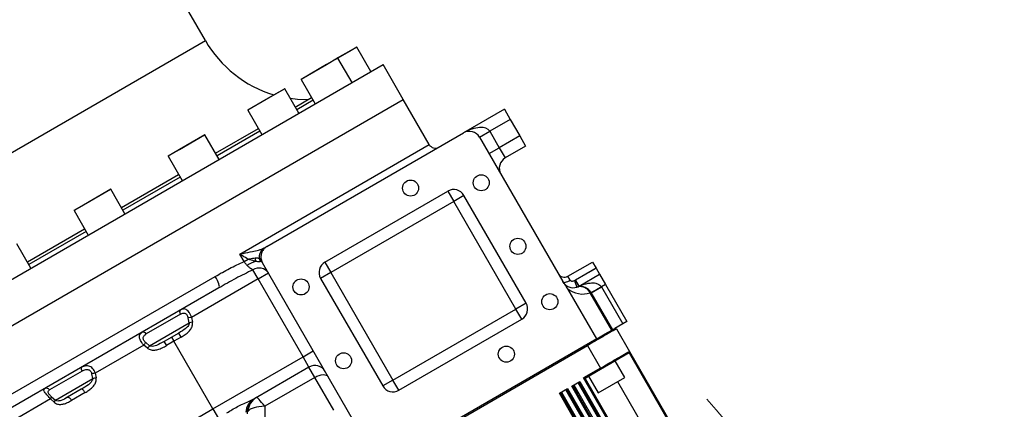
# Model space of a CAD drawing. Header units: millimetres. Extents: x -7 to 844, y 0 to 594.
# Tile 36 of 137: x 355 to 387, y 273 to 285. Entities that reach past the tile are written whole.
import ezdxf

# ---------------------------------------------------------------- set-up
doc = ezdxf.new("R2010")
doc.units = ezdxf.units.MM
doc.styles.add('SLDTEXTSTYLE2', font='HYSWLONGFANGSONG.TTF', dxfattribs={"bigfont": 'bigfont'})
doc.styles.add('SLDTEXTSTYLE3', font='HYSWLONGFANGSONG.TTF')
doc.dimstyles.new('SLDDIMSTYLE1', dxfattribs={"dimtxt": 9.875366, "dimasz": 4.884615, "dimexe": 0, "dimexo": 0.0625, "dimgap": 2.468842, "dimtad": 2, "dimlfac": 13, "dimrnd": 1e-09, "dimzin": 12, "dimdsep": 46, "dimtxsty": 'SLDTEXTSTYLE3', "dimsah": 1, "dimcen": 0.09, "dimadec": 0, "dimazin": 3, "dimtfac": 1, "dimtdec": 3, "dimtofl": 0, "dimtmove": 0, "dimatfit": 3, "dimfxl": 1, "dimfrac": 2, "dimtolj": 1, "dimtzin": 12, "dimarcsym": 0})
doc.dimstyles.new('SLDDIMSTYLE13', dxfattribs={"dimtxt": 9.875366, "dimasz": 4.884615, "dimexe": 0, "dimexo": 0.0625, "dimgap": 2.468842, "dimtad": 0, "dimtih": 1, "dimtoh": 1, "dimlfac": 5, "dimrnd": 1e-09, "dimzin": 12, "dimdsep": 46, "dimtxsty": 'SLDTEXTSTYLE3', "dimblk1": 'NONE', "dimblk2": 'NONE', "dimsah": 1, "dimcen": 0, "dimadec": 0, "dimazin": 3, "dimtfac": 1, "dimtdec": 3, "dimtofl": 0, "dimtmove": 0, "dimatfit": 3, "dimldrblk": 'NONE', "dimfxl": 1, "dimfrac": 2, "dimtolj": 1, "dimtzin": 12, "dimarcsym": 0})
doc.dimstyles.new('SLDDIMSTYLE14', dxfattribs={"dimtxt": 9.875366, "dimasz": 4.884615, "dimexe": 0, "dimexo": 0.0625, "dimgap": 2.468842, "dimtad": 0, "dimtih": 1, "dimtoh": 1, "dimlfac": 5, "dimrnd": 1e-09, "dimzin": 12, "dimdsep": 46, "dimtxsty": 'SLDTEXTSTYLE3', "dimblk1": 'NONE', "dimblk2": 'NONE', "dimsah": 1, "dimcen": 0, "dimadec": 0, "dimazin": 3, "dimtfac": 1, "dimtdec": 3, "dimtmove": 0, "dimatfit": 3, "dimldrblk": 'NONE', "dimfxl": 1, "dimfrac": 2, "dimtolj": 1, "dimtzin": 12, "dimarcsym": 0})
doc.dimstyles.new('SLDDIMSTYLE15', dxfattribs={"dimtxt": 9.875366, "dimasz": 4.884615, "dimexe": 0, "dimexo": 0.0625, "dimgap": 2.468842, "dimtad": 0, "dimtih": 1, "dimtoh": 1, "dimlfac": 5, "dimrnd": 1e-09, "dimzin": 12, "dimdsep": 46, "dimtxsty": 'SLDTEXTSTYLE3', "dimblk1": 'NONE', "dimblk2": 'NONE', "dimsah": 1, "dimcen": 0, "dimadec": 0, "dimazin": 3, "dimtfac": 1, "dimtdec": 3, "dimtmove": 0, "dimatfit": 3, "dimldrblk": 'NONE', "dimfxl": 1, "dimfrac": 2, "dimtolj": 1, "dimtzin": 12, "dimarcsym": 0})
doc.dimstyles.new('SLDDIMSTYLE2', dxfattribs={"dimtxt": 8.4646, "dimasz": 4.884615, "dimexe": 0, "dimexo": 0.0625, "dimgap": 2.11615, "dimtad": 2, "dimlfac": 13, "dimrnd": 1e-09, "dimzin": 12, "dimdsep": 46, "dimtxsty": 'SLDTEXTSTYLE3', "dimsah": 1, "dimcen": 0.09, "dimadec": 0, "dimazin": 3, "dimtfac": 1, "dimtdec": 3, "dimtofl": 0, "dimtmove": 0, "dimatfit": 3, "dimfxl": 1, "dimfrac": 2, "dimtolj": 1, "dimtzin": 12, "dimarcsym": 0})
doc.dimstyles.new('SLDDIMSTYLE8', dxfattribs={"dimtxt": 9.875366, "dimasz": 4.884615, "dimexe": 0, "dimexo": 0.0625, "dimgap": 2.468842, "dimtad": 0, "dimtih": 1, "dimtoh": 1, "dimlfac": 3, "dimrnd": 1e-09, "dimzin": 12, "dimdsep": 46, "dimtxsty": 'SLDTEXTSTYLE3', "dimblk1": 'NONE', "dimblk2": 'NONE', "dimsah": 1, "dimcen": 0, "dimadec": 0, "dimazin": 3, "dimtol": 1, "dimtp": 0.015, "dimtfac": 1, "dimtdec": 3, "dimtmove": 0, "dimatfit": 3, "dimldrblk": 'NONE', "dimfxl": 1, "dimfrac": 2, "dimtolj": 1, "dimtzin": 12, "dimarcsym": 0})

# ---------------------------------------------------------------- blocks, each defined once
blk = doc.blocks.new('_D_2')
at = {"color": 7, "linetype": 'Continuous', "lineweight": 18}
for p, q in [((446.215, 288.028), (446.215, 84.223)), ((304.139, 165.644), (304.139, 84.223)), ((446.215, 85.223), (304.139, 85.223))]:
    blk.add_line(p, q, dxfattribs=at)
for points in [[(304.139, 85.223), (309.023, 84.472), (309.023, 85.975)], [(446.215, 85.223), (441.331, 85.975), (441.331, 84.472)]]:
    blk.add_solid(points, dxfattribs=at)
at = {"color": 7, "linetype": 'Continuous', "lineweight": 18, "insert": (366.534, 97.16), "char_height": 9.2604, "attachment_point": 1, "style": 'SLDTEXTSTYLE3'}
blk.add_mtext('1847', dxfattribs=at)
blk = doc.blocks.new('_D_7')
at = {"color": 7, "linetype": 'Continuous', "lineweight": 18}
for p, q in [((446.215, 288.028), (425.561, 288.028)), ((426.561, 288.028), (426.561, 158.336)), ((330.94, 158.336), (427.561, 158.336))]:
    blk.add_line(p, q, dxfattribs=at)
for points in [[(426.561, 288.028), (425.81, 283.144), (427.312, 283.144)], [(426.561, 158.336), (427.312, 163.221), (425.81, 163.221)]]:
    blk.add_solid(points, dxfattribs=at)
at = {"color": 7, "linetype": 'Continuous', "lineweight": 18, "insert": (416.329, 215.774), "char_height": 7.9375, "attachment_point": 1, "rotation": 90, "style": 'SLDTEXTSTYLE3'}
blk.add_mtext('1686', dxfattribs=at)
blk = doc.blocks.new('_D_13')
at = {"color": 7, "linetype": 'Continuous', "lineweight": 18}
for p, q in [((285.87, 295.567), (409.462, 295.567)), ((408.462, 295.567), (408.462, 210.182)), ((283.979, 210.182), (409.462, 210.182))]:
    blk.add_line(p, q, dxfattribs=at)
for points in [[(408.462, 295.567), (407.71, 290.682), (409.213, 290.682)], [(408.462, 210.182), (409.213, 215.067), (407.71, 215.067)]]:
    blk.add_solid(points, dxfattribs=at)
at = {"color": 7, "linetype": 'Continuous', "lineweight": 18, "insert": (398.23, 245.466), "char_height": 7.9375, "attachment_point": 1, "rotation": 90, "style": 'SLDTEXTSTYLE3'}
blk.add_mtext('1110', dxfattribs=at)
blk = doc.blocks.new('_D_28')
at = {"color": 7, "linetype": 'Continuous', "lineweight": 18}
blk.add_line((754.604, 285.289), (748.254, 285.289), dxfattribs=at)
at = {"color": 7, "linetype": 'Continuous', "lineweight": 18, "char_height": 9.2604, "attachment_point": 1}
for s, insert, style in [('10H7深15', (669.173, 320.457), 'SLDTEXTSTYLE2'), ('%%c', (657.557, 320.457), 'SLDTEXTSTYLE3'), ('Depth 15', (665.328, 308.23), 'SLDTEXTSTYLE3')]:
    blk.add_mtext(s, dxfattribs=dict(at, insert=insert, style=style))
blk = doc.blocks.new('_None')
blk = doc.blocks.new('_D_45')
at = {"color": 7, "linetype": 'Continuous', "lineweight": 18}
blk.add_line((521.285, 333.673), (471.743, 333.673), dxfattribs=at)
at = {"color": 7, "linetype": 'Continuous', "lineweight": 18, "char_height": 9.2604, "attachment_point": 1}
for s, insert, style in [('H8通', (502.411, 345.611), 'SLDTEXTSTYLE2'), ('%%c', (482.152, 345.611), 'SLDTEXTSTYLE3'), ('2-', (471.743, 345.611), 'SLDTEXTSTYLE3'), ('30', (493.768, 345.611), 'SLDTEXTSTYLE3')]:
    blk.add_mtext(s, dxfattribs=dict(at, insert=insert, style=style))
blk = doc.blocks.new('_D_46')
at = {"color": 7, "linetype": 'Continuous', "lineweight": 18}
blk.add_line((688.896, 334.435), (722.792, 334.435), dxfattribs=at)
at = {"color": 7, "linetype": 'Continuous', "lineweight": 18, "attachment_point": 1}
for s, insert, char_height, style in [('通', (714.149, 346.373), 9.26, 'SLDTEXTSTYLE2'), ('M20', (700.893, 346.373), 9.2604, 'SLDTEXTSTYLE3'), ('8-', (690.483, 346.373), 9.2604, 'SLDTEXTSTYLE3')]:
    blk.add_mtext(s, dxfattribs=dict(at, insert=insert, char_height=char_height, style=style))
blk = doc.blocks.new('_D_55')
at = {"color": 7, "linetype": 'Continuous', "lineweight": 18}
blk.add_line((512.91, 531.632), (472.011, 531.632), dxfattribs=at)
at = {"color": 7, "linetype": 'Continuous', "lineweight": 18, "attachment_point": 1}
for s, insert, char_height, style in [('通', (502.68, 543.569), 9.26, 'SLDTEXTSTYLE2'), ('%%c', (482.421, 543.569), 9.2604, 'SLDTEXTSTYLE3'), ('8-', (472.011, 543.569), 9.2604, 'SLDTEXTSTYLE3'), ('22', (494.037, 543.569), 9.2604, 'SLDTEXTSTYLE3')]:
    blk.add_mtext(s, dxfattribs=dict(at, insert=insert, char_height=char_height, style=style))

msp = doc.modelspace()

# ---------------------------------------------------------------- linework, layer by layer
at = {"color": 7, "linetype": 'Continuous', "lineweight": 25}
for p, q in [((360.758448, 284.720624), (356.277395, 292.482036)), ((365.059889, 284.157316), (365.496196, 284.409218)), ((365.496196, 284.409218), (365.668402, 284.508641)), ((366.136603, 283.713079), (365.67891, 284.505826)), ((364.69578, 283.947097), (365.059889, 284.157316)), ((365.528089, 283.361754), (365.070397, 284.1545)), ((348.549625, 273.559233), (366.536307, 283.943849)), ((363.874101, 283.472701), (364.69578, 283.947097)), ((367.190153, 282.811354), (366.536307, 283.943849)), ((363.871285, 283.462193), (364.328977, 282.669446)), ((362.736147, 282.815703), (363.32699, 283.156826)), ((363.795191, 282.361265), (363.337498, 283.154011)), ((349.203471, 272.426738), (367.190153, 282.811354)), ((362.141202, 282.472211), (362.736147, 282.815703)), ((363.679806, 282.561117), (364.213593, 282.869298)), ((368.036307, 281.345772), (367.190153, 282.811354)), ((364.263319, 282.783169), (363.729533, 282.474987)), ((370.483298, 282.492074), (369.150951, 281.722843)), ((370.483298, 282.492074), (370.675606, 282.158988)), ((362.138386, 282.461703), (362.596079, 281.668957)), ((370.675606, 282.158988), (370.009432, 281.774372)), ((370.675606, 282.158988), (370.983298, 281.626049)), ((361.08634, 281.063778), (362.480694, 281.868809)), ((359.915635, 281.18728), (360.733524, 281.659488)), ((361.201724, 280.863926), (360.744032, 281.656672)), ((362.530421, 281.78268), (361.136066, 280.977649)), ((362.758302, 278.032046), (369.150951, 281.722843)), ((369.676346, 281.582064), (370.009432, 281.774372)), ((369.676346, 281.582064), (372.384422, 276.891539)), ((370.009432, 281.774372), (370.317125, 281.241433)), ((370.983298, 281.626049), (370.317125, 281.241433)), ((370.983298, 281.626049), (371.175606, 281.292962)), ((369.984038, 281.049126), (370.317125, 281.241433)), ((370.317125, 281.241433), (370.509432, 280.908347)), ((371.175606, 281.292962), (370.509432, 280.908347)), ((359.54492, 280.964365), (360.002612, 280.171618)), ((359.547735, 280.974873), (359.915635, 281.18728)), ((358.027137, 279.297547), (359.887227, 280.37147)), ((359.936954, 280.285341), (358.076864, 279.211418)), ((356.663641, 279.30974), (357.674322, 279.893257)), ((358.142522, 279.097695), (357.68483, 279.890441)), ((364.647107, 277.523731), (368.644147, 279.831424)), ((368.644147, 279.831424), (368.836455, 279.498337)), ((369.169541, 279.690645), (368.836455, 279.498337)), ((371.188772, 276.193234), (369.169541, 279.690645)), ((356.488533, 279.208641), (356.663641, 279.30974)), ((368.836455, 279.498337), (364.839414, 277.190645)), ((370.855685, 276.000927), (368.836455, 279.498337)), ((356.485718, 279.198133), (356.94341, 278.405387)), ((354.967935, 277.531316), (356.828025, 278.605239)), ((356.877752, 278.51911), (355.017662, 277.445186)), ((355.08332, 277.331464), (354.625627, 278.12421)), ((362.660271, 277.975447), (362.758302, 278.032046)), ((362.0158, 277.543419), (361.874459, 277.788228)), ((362.0158, 277.543419), (362.150859, 277.621396)), ((362.515005, 277.635276), (362.559807, 277.601983)), ((362.580086, 277.545602), (362.546324, 277.542588)), ((362.5949, 277.545061), (362.608356, 277.516972)), ((362.600853, 277.527888), (362.606159, 277.520279)), ((362.608144, 277.516857), (362.606159, 277.520279)), ((362.614908, 277.505141), (362.608144, 277.516857)), ((366.403366, 270.94334), (362.614908, 277.505141)), ((364.647107, 277.523731), (364.839414, 277.190645)), ((372.549271, 277.067551), (373.348679, 277.529089)), ((373.348679, 277.529089), (373.464064, 277.329237)), ((351.670324, 271.630399), (361.079251, 277.062645)), ((362.474129, 276.979747), (362.304105, 277.274236)), ((362.474129, 276.979747), (362.807216, 277.172055)), ((364.839414, 277.190645), (364.506328, 276.998337)), ((364.839414, 277.190645), (366.858645, 273.693234)), ((372.626196, 276.934313), (372.549271, 277.067551)), ((373.464064, 277.329237), (372.796558, 276.943853)), ((372.797894, 276.944615), (373.464067, 277.32923)), ((372.913279, 276.744763), (373.579452, 277.129378)), ((373.464064, 277.329237), (373.464067, 277.32923)), ((373.464067, 277.32923), (373.579452, 277.129378)), ((373.579452, 277.129378), (373.77176, 276.796292)), ((362.474129, 276.979747), (360.310095, 275.730342)), ((363.935667, 274.448288), (362.474129, 276.979747)), ((364.506328, 276.998337), (366.525558, 273.500927)), ((372.770468, 276.93058), (372.796558, 276.943853)), ((372.909938, 276.742857), (372.796558, 276.943853)), ((372.913279, 276.744763), (372.797894, 276.944615)), ((373.305438, 276.527061), (373.638525, 276.719369)), ((373.63464, 276.726098), (373.638525, 276.719369)), ((373.77176, 276.796292), (373.638525, 276.719369)), ((373.638525, 276.719369), (374.330829, 275.520263)), ((373.77176, 276.796292), (374.464064, 275.597186)), ((361.200414, 276.688483), (352.139966, 271.457431)), ((373.486302, 275.032676), (372.546273, 276.660853)), ((373.297667, 276.54052), (373.275544, 276.527747)), ((373.975619, 275.315183), (373.275544, 276.527747)), ((373.297667, 276.54052), (373.997742, 275.327956)), ((371.188772, 276.193234), (370.855685, 276.000927)), ((359.946144, 275.832587), (358.836781, 275.192095)), ((366.858645, 273.693234), (370.855685, 276.000927)), ((371.047993, 275.66784), (370.855685, 276.000927)), ((358.94229, 274.80775), (360.229021, 275.550645)), ((360.310095, 275.730342), (360.197429, 275.710174)), ((360.229021, 275.550645), (360.197429, 275.710174)), ((360.338509, 275.569792), (360.229021, 275.550645)), ((360.310095, 275.730342), (360.338509, 275.569792)), ((367.050953, 273.360148), (371.047993, 275.66784)), ((374.330829, 275.520263), (374.076351, 275.37334)), ((374.464064, 275.597186), (374.330829, 275.520263)), ((359.889954, 275.221304), (359.415248, 274.947232)), ((359.966877, 275.088069), (359.889954, 275.221304)), ((373.486302, 275.032676), (373.765982, 275.194149)), ((373.765982, 275.194149), (374.076362, 275.373347)), ((374.128898, 275.359267), (374.076362, 275.373347)), ((374.128891, 275.359261), (374.551967, 274.626472)), ((358.75276, 274.831213), (357.177073, 273.92149)), ((358.878904, 274.727089), (358.75276, 274.831213)), ((358.817923, 274.913716), (358.94229, 274.80775)), ((359.735274, 274.954353), (359.496092, 274.816261)), ((359.658351, 275.087587), (359.735274, 274.954353)), ((359.966877, 275.088069), (359.735274, 274.954353)), ((361.004504, 272.75598), (359.735274, 274.954353)), ((373.486302, 275.032676), (366.403366, 270.94334)), ((368.033404, 271.840032), (373.183324, 274.813339)), ((373.183324, 274.813339), (373.152601, 274.840013)), ((373.183324, 274.813339), (373.606394, 274.080543)), ((363.935667, 274.448288), (364.268754, 274.640596)), ((374.537891, 274.573933), (373.614134, 274.040602)), ((374.551967, 274.626472), (374.537889, 274.573932)), ((374.537889, 274.573932), (379.180197, 266.533219)), ((374.551967, 274.626472), (379.213505, 266.55245)), ((361.004504, 272.75598), (363.935667, 274.448288)), ((364.127975, 274.115201), (363.935667, 274.448288)), ((374.39693, 273.781964), (374.089237, 274.314903)), ((356.746596, 273.985326), (355.692171, 273.376554)), ((357.093706, 273.74047), (357.060986, 273.899348)), ((357.177073, 273.92149), (357.206153, 273.761326)), ((364.127975, 274.115201), (362.331438, 273.077971)), ((364.320283, 273.782115), (364.127975, 274.115201)), ((373.606392, 274.080546), (373.053077, 273.761087)), ((373.61413, 274.0406), (373.105616, 273.747009)), ((373.606396, 274.080543), (373.614134, 274.040596)), ((355.877972, 273.038565), (357.093706, 273.74047)), ((364.320283, 273.782115), (362.689169, 272.840391)), ((364.937595, 272.712898), (364.320283, 273.782115)), ((366.858645, 273.693234), (366.525558, 273.500927)), ((367.050953, 273.360148), (366.858645, 273.693234)), ((372.672604, 273.497009), (372.939073, 273.650855)), ((377.34822, 265.475527), (372.705912, 273.51624)), ((372.739221, 273.535471), (377.381529, 265.494758)), ((372.872456, 273.612394), (377.514763, 265.571681)), ((372.905764, 273.631624), (377.548072, 265.590912)), ((372.939073, 273.650855), (377.581381, 265.610142)), ((377.714615, 265.687065), (373.053077, 273.761087)), ((373.105616, 273.747009), (377.747924, 265.706296)), ((373.223212, 273.814903), (373.530904, 273.281964)), ((373.530904, 273.281964), (374.396924, 273.781961)), ((356.722649, 273.39266), (356.273947, 273.133601)), ((356.846923, 273.286762), (356.405457, 273.031882)), ((372.2729, 273.26624), (372.539369, 273.420086)), ((376.915207, 265.225527), (372.2729, 273.26624)), ((376.948516, 265.244758), (372.306208, 273.285471)), ((372.339517, 273.304701), (376.981825, 265.263989)), ((372.472752, 273.381624), (377.115059, 265.340912)), ((372.50606, 273.400855), (377.148368, 265.360142)), ((372.539369, 273.420086), (377.181677, 265.379373)), ((377.314911, 265.456296), (372.672604, 273.497009)), ((355.717457, 273.078781), (354.381675, 272.307566)), ((355.838039, 272.971445), (355.717457, 273.078781)), ((355.757687, 273.146888), (355.877972, 273.038565)), ((361.004504, 272.75598), (361.181932, 272.448666)), ((362.689169, 272.840391), (362.689169, 269.238157))]:
    msp.add_line(p, q, dxfattribs=at)
at = {"color": 8, "linetype": 'Continuous', "lineweight": 25}
for p, q in [((350.765847, 278.951393), (360.758448, 284.720624)), ((365.504769, 284.405285), (365.070397, 284.1545)), ((365.67891, 284.505826), (365.504769, 284.405285)), ((365.070397, 284.1545), (364.702196, 283.94192)), ((364.702196, 283.94192), (363.871285, 283.462193)), ((363.337498, 283.154011), (362.740017, 282.809055)), ((362.740017, 282.809055), (362.138386, 282.461703)), ((360.744032, 281.656672), (359.916953, 281.179158)), ((361.874459, 277.788228), (368.036307, 281.345772)), ((359.916953, 281.179158), (359.54492, 280.964365)), ((357.68483, 279.890441), (356.662793, 279.300368)), ((356.662793, 279.300368), (356.485718, 279.198133)), ((374.166085, 273.648686), (378.885315, 265.474738)), ((357.370525, 270.657901), (361.004504, 272.75598))]:
    msp.add_line(p, q, dxfattribs=at)
at = {"color": 7, "linetype": 'Continuous', "lineweight": 25, "flags": 128}
for points in [[(364.089315, 282.797547), (363.754101, 282.812183), (363.518731, 282.840106)], [(361.200414, 276.688483), (361.210599, 276.702897), (361.213002, 276.729557), (361.20753, 276.767439), (361.194395, 276.815087), (361.174102, 276.87067), (361.147429, 276.932052), (361.115401, 276.996874), (361.079251, 277.062645)], [(372.387884, 276.885542), (372.399227, 276.874763), (372.417815, 276.868833), (372.442932, 276.867979), (372.473615, 276.872234), (372.508682, 276.881435), (372.546788, 276.895228), (372.586468, 276.913082), (372.626196, 276.934313)], [(359.946144, 275.832587), (359.938309, 275.855414), (359.933096, 275.877797), (359.930644, 275.899137), (359.931019, 275.918864), (359.934211, 275.936451), (359.940135, 275.951427), (359.948632, 275.963392), (359.959475, 275.972026)], [(364.320283, 273.782115), (364.387112, 273.816432), (364.455069, 273.84303), (364.521541, 273.860888), (364.583973, 273.869317), (364.639968, 273.867996), (364.687372, 273.856974), (364.724364, 273.836675), (364.749523, 273.807879)], [(356.846923, 273.286762), (356.831006, 273.31223), (356.813881, 273.335668), (356.796206, 273.356176), (356.778661, 273.372967), (356.76192, 273.385393), (356.746625, 273.392979), (356.733365, 273.395433), (356.722649, 273.39266)], [(356.273947, 273.133601), (356.286074, 273.137189), (356.300692, 273.13552), (356.317238, 273.128656), (356.335076, 273.116862), (356.353521, 273.100592), (356.371865, 273.08047), (356.389401, 273.057269), (356.405457, 273.031882)]]:
    msp.add_lwpolyline(points, dxfattribs=at)
at = {"color": 7, "linetype": 'Continuous', "lineweight": 25}
for centre in [(369.730632, 280.103423), (367.431964, 279.930986), (370.92294, 278.038285), (363.868306, 276.718807), (371.961401, 276.239617), (370.547348, 274.534982), (365.252922, 274.320583)]:
    msp.add_circle(centre, 0.261538, dxfattribs=at)
at = {"color": 7, "linetype": 'Continuous', "lineweight": 18}
for centre, radius, start, end in [((280.677657, 210.182292), 183.538462, 30, 171.45435339), ((354.464036, 253.210041), 98.135872, 20.78106045, 194.20803626), ((354.530466, 252.939317), 30.221041, 291.4062139, 41.7783192)]:
    msp.add_arc(centre, radius, start, end, dxfattribs=at)
at = {"color": 7, "linetype": 'Continuous', "lineweight": 25}
for centre, radius, start, end in [((364.089315, 286.643701), 3.846154, 210, 253.3163028), ((365.672249, 284.50198), 0.007692, 30, 120), ((365.063735, 284.150654), 0.007692, 30, 120), ((363.877947, 283.466039), 0.007692, 120, 210), ((363.330837, 283.150165), 0.007692, 30, 120), ((362.145048, 282.465549), 0.007692, 120, 210), ((360.73737, 281.652826), 0.007692, 30, 120), ((369.343259, 281.389757), 0.384615, 30, 120), ((368.236159, 281.461157), 0.230769, 210, 300), ((359.551582, 280.968211), 0.007692, 120, 210), ((370.70174, 280.57526), 0.384615, 120, 210), ((357.678168, 279.886595), 0.007692, 30, 120), ((368.836455, 279.498337), 0.384615, 30, 120), ((356.492379, 279.20198), 0.007692, 120, 210), ((362.83686, 277.698935), 0.32809, 122.563445, 191.1878806), ((362.621757, 276.723329), 0.856726, 105.5387585, 126.2070852), ((362.738796, 277.642471), 0.358999, 176.7026102, 195.1344426), ((362.685209, 277.641152), 0.170306, 181.9770003, 215.3624419), ((362.707214, 277.623167), 0.148922, 188.1779703, 211.3886832), ((362.541267, 277.479067), 0.077032, 39.3292543, 59.7391514), ((364.839414, 277.190645), 0.384615, 120, 210), ((362.504182, 276.96968), 0.364397, 33.7361347, 123.3026853), ((372.433886, 277.267403), 0.230769, 210, 300), ((372.720971, 277.07785), 0.384615, 210, 288.463041), ((332.420673, 263.398501), 42.558467, 18.2312296, 18.5398662), ((372.720971, 277.07785), 0.153846, 299.4270398, 300), ((372.720971, 277.07785), 0.384615, 288.463041, 300), ((372.948829, 276.362688), 0.366043, 26.8032474, 106.8416907), ((372.964581, 276.348213), 0.384615, 103.6564727, 108.463041), ((372.811964, 276.973522), 0.259049, 283.8040129, 307.9824546), ((372.964581, 276.348213), 0.384615, 30, 103.6564727), ((372.950243, 276.367464), 0.362645, 26.2306306, 102.1731867), ((371.168925, 280.804611), 4.765922, 296.52953, 301.1555653), ((373.031934, 277.257384), 0.769231, 230.8495409, 288.463041), ((370.855685, 276.000927), 0.384615, 300, 30), ((358.735656, 275.136611), 0.115346, 28.7526109, 105.3221801), ((356.500998, 276.676726), 2.911417, 320.6624328, 322.7315361), ((356.405622, 276.735896), 3.186288, 320.9163851, 322.7611797), ((358.342118, 274.194387), 1.310872, 28.3201323, 35.0512458), ((364.320283, 273.782115), 0.384615, 30, 120), ((356.858928, 274.074069), 0.143156, 169.2712781, 218.3086488), ((357.380065, 272.541888), 1.394456, 98.3703249, 103.2275993), ((357.398809, 272.409028), 1.365952, 98.1081183, 102.9066338), ((355.586678, 273.290486), 0.136149, 39.2097067, 116.4230636), ((366.858645, 273.693234), 0.384615, 210, 300), ((355.524951, 273.238425), 0.25009, 320.3312922, 338.5297197), ((355.628634, 273.141467), 0.269737, 320.9259525, 337.5741645), ((362.603223, 272.628423), 0.525318, 121.156037, 178.0541572), ((362.72763, 272.596127), 0.615385, 120, 180), ((362.719246, 272.63168), 0.580417, 120.3984202, 175.9159105)]:
    msp.add_arc(centre, radius, start, end, dxfattribs=at)
for centre, major_axis, ratio, start_param, end_param in [((369.343259, 281.389757), (0.666173, 0.384615), 0.5, 0, 1.570796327), ((362.881476, 272.507304), (-0.456187, 0.624832), 0.061100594, 5.229422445, 6.276619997), ((362.881476, 272.507304), (0.768128, -0.099503), 0.413835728, 1.877033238, 2.924230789)]:
    msp.add_ellipse(centre, major_axis=major_axis, ratio=ratio, start_param=start_param, end_param=end_param, dxfattribs=at)
for points, knots in [([(362.758302, 278.032046), (362.733842, 278.01563), (362.673131, 277.974887), (362.602216, 277.879247), (362.561509, 277.754901), (362.561956, 277.638238), (362.585561, 277.571474), (362.5949, 277.545061)], [0, 0, 0, 0, 0.157395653, 0.390647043, 0.621560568, 0.850276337, 1, 1, 1, 1]), ([(361.874459, 277.788228), (361.874948, 277.788319), (361.910795, 277.794996), (362.047362, 277.820755), (362.251047, 277.861187), (362.456965, 277.907679), (362.564094, 277.93757), (362.622963, 277.957569), (362.644374, 277.967829), (362.660271, 277.975447)], [0, 0, 0, 0, 0.0018755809, 0.1376105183, 0.5212241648, 0.7640514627, 0.8954049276, 0.9223413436, 1, 1, 1, 1]), ([(362.150859, 277.621396), (362.089089, 277.656894), (361.995781, 277.710517), (361.905373, 277.768218), (361.874844, 277.787979), (361.874459, 277.788228)], [0, 0, 0, 0, 0.659168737, 0.995707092, 1, 1, 1, 1]), ([(362.380391, 277.66312), (362.403529, 277.664224), (362.438073, 277.665873), (362.484773, 277.656082), (362.503116, 277.643458), (362.515005, 277.635276)], [0, 0, 0, 0, 0.416520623, 0.62184711, 1, 1, 1, 1]), ([(361.079251, 277.062645), (361.23297, 277.150418), (361.541252, 277.326446), (361.857329, 277.470963), (362.0158, 277.543419)], [0, 0, 0, 0, 0.498630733, 1, 1, 1, 1]), ([(362.115684, 277.414611), (362.091325, 277.444136), (362.057737, 277.484846), (362.024839, 277.530795), (362.0158, 277.543419)], [0, 0, 0, 0, 0.725244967, 1, 1, 1, 1]), ([(362.304105, 277.274236), (362.269542, 277.292064), (362.211125, 277.322197), (362.143357, 277.387816), (362.115684, 277.414611)], [0, 0, 0, 0, 0.591655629, 1, 1, 1, 1]), ([(362.150859, 277.621396), (362.151215, 277.621483), (362.152986, 277.621921), (362.158354, 277.62324), (362.174362, 277.62711), (362.249696, 277.644699), (362.320483, 277.654676), (362.380391, 277.66312)], [0, 0, 0, 0, 0.004623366, 0.0230409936, 0.069814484, 0.2127496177, 1, 1, 1, 1]), ([(362.392249, 277.548742), (362.377612, 277.552664), (362.297632, 277.574098), (362.216578, 277.599236), (362.151231, 277.62127), (362.150859, 277.621396)], [0, 0, 0, 0, 0.182145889, 0.995344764, 1, 1, 1, 1]), ([(362.546324, 277.542588), (362.535472, 277.540349), (362.521993, 277.537568), (362.482495, 277.537883), (362.442469, 277.541317), (362.404097, 277.54699), (362.392249, 277.548742)], [0, 0, 0, 0, 0.324539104, 0.403080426, 0.815686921, 1, 1, 1, 1]), ([(362.559807, 277.601983), (362.562612, 277.598415), (362.569461, 277.589704), (362.580489, 277.571937), (362.589932, 277.554325), (362.5949, 277.545061)], [0, 0, 0, 0, 0.247444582, 0.604117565, 1, 1, 1, 1]), ([(362.600853, 277.527888), (362.597425, 277.532299), (362.589723, 277.542211), (362.583526, 277.544392), (362.580086, 277.545602)], [0, 0, 0, 0, 0.444988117, 1, 1, 1, 1]), ([(362.304105, 277.274236), (362.117879, 277.183385), (361.744719, 277.001337), (361.382078, 276.792899), (361.200414, 276.688483)], [0, 0, 0, 0, 0.49905254, 1, 1, 1, 1]), ([(372.546273, 276.660853), (372.519737, 276.699572), (372.46663, 276.777059), (372.411836, 276.853363), (372.384422, 276.891539)], [0, 0, 0, 0, 0.4996766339, 1, 1, 1, 1]), ([(372.384422, 276.891539), (372.385457, 276.889745), (372.386626, 276.887722), (372.387756, 276.885764), (372.387884, 276.885542)], [0, 0, 0, 0, 0.886399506, 1, 1, 1, 1]), ([(372.626196, 276.934313), (372.629022, 276.930451), (372.634105, 276.923505), (372.647652, 276.915272), (372.662131, 276.911015), (372.686455, 276.908484), (372.719933, 276.91214), (372.750691, 276.921929), (372.767799, 276.929413), (372.770468, 276.93058)], [0, 0, 0, 0, 0.095634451, 0.17202956, 0.306180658, 0.384172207, 0.64185099, 0.944136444, 1, 1, 1, 1]), ([(372.913279, 276.744763), (372.913456, 276.744843), (372.91405, 276.74511), (372.920014, 276.747774), (372.93763, 276.755525), (372.956219, 276.763132), (372.971388, 276.769339)], [0, 0, 0, 0, 0.083316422, 0.27859641, 0.411314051, 1, 1, 1, 1]), ([(372.971388, 276.769339), (372.98874, 276.775984), (373.082182, 276.811765), (373.24493, 276.852609), (373.431386, 276.852486), (373.547478, 276.813518), (373.607355, 276.767061), (373.627118, 276.73739), (373.63464, 276.726098)], [0, 0, 0, 0, 0.085311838, 0.459396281, 0.710087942, 0.863651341, 0.948109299, 1, 1, 1, 1]), ([(359.946144, 275.832587), (359.973981, 275.846437), (360.02131, 275.869987), (360.082767, 275.867671), (360.125508, 275.84597), (360.157739, 275.812193), (360.183479, 275.765528), (360.192773, 275.728648), (360.197429, 275.710174)], [0, 0, 0, 0, 0.27579114, 0.468903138, 0.596319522, 0.723782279, 0.861635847, 1, 1, 1, 1]), ([(360.310095, 275.730342), (360.299498, 275.759555), (360.278069, 275.818627), (360.233889, 275.89418), (360.185025, 275.951906), (360.126341, 275.99372), (360.049958, 276.0125), (359.992246, 275.986685), (359.959475, 275.972026)], [0, 0, 0, 0, 0.141598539, 0.28632777, 0.421519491, 0.554699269, 0.747135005, 1, 1, 1, 1]), ([(360.229021, 275.550645), (360.227541, 275.534765), (360.223576, 275.492217), (360.181723, 275.431136), (360.077158, 275.329322), (359.970442, 275.267746), (359.889954, 275.221304)], [0, 0, 0, 0, 0.095577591, 0.256082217, 0.438915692, 1, 1, 1, 1]), ([(359.966877, 275.088069), (360.011948, 275.114874), (360.102753, 275.168879), (360.217321, 275.261469), (360.300667, 275.367291), (360.344707, 275.47179), (360.340312, 275.541278), (360.338509, 275.569792)], [0, 0, 0, 0, 0.243899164, 0.49138743, 0.679083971, 0.868313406, 1, 1, 1, 1]), ([(358.75276, 274.831213), (358.739844, 274.845925), (358.707791, 274.882433), (358.664724, 274.944837), (358.626252, 275.020145), (358.607997, 275.092876), (358.614026, 275.140504), (358.636032, 275.197045), (358.67258, 275.223903), (358.705177, 275.247857)], [0, 0, 0, 0, 0.088169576, 0.21880896, 0.348700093, 0.51699008, 0.670137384, 0.705809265, 1, 1, 1, 1]), ([(358.817923, 274.913716), (358.808986, 274.921856), (358.787111, 274.94178), (358.75907, 274.978378), (358.736982, 275.025202), (358.732645, 275.073604), (358.753886, 275.130015), (358.794705, 275.166799), (358.829688, 275.187831), (358.836781, 275.192095)], [0, 0, 0, 0, 0.085544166, 0.209382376, 0.330643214, 0.48971556, 0.641547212, 0.927323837, 1, 1, 1, 1]), ([(358.878904, 274.727089), (358.882347, 274.724363), (358.90728, 274.704626), (358.975013, 274.671921), (359.08737, 274.660416), (359.221783, 274.684743), (359.358654, 274.738879), (359.45022, 274.790434), (359.496092, 274.816261)], [0, 0, 0, 0, 0.019936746, 0.144371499, 0.334826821, 0.52306734, 0.76106726, 1, 1, 1, 1]), ([(359.415248, 274.947232), (359.33363, 274.900376), (359.224123, 274.83751), (359.080595, 274.79217), (359.005693, 274.785325), (358.959958, 274.797199), (358.944304, 274.806547), (358.94229, 274.80775)], [0, 0, 0, 0, 0.544303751, 0.730289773, 0.894928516, 0.986479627, 1, 1, 1, 1]), ([(357.177073, 273.92149), (357.166419, 273.949068), (357.144849, 274.0049), (357.094513, 274.072967), (357.035648, 274.122579), (356.961518, 274.155722), (356.853005, 274.164524), (356.769255, 274.124862), (356.718274, 274.100718)], [0, 0, 0, 0, 0.133489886, 0.270262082, 0.397460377, 0.52336908, 0.70986014, 1, 1, 1, 1]), ([(356.746596, 273.985326), (356.749455, 273.986958), (356.787334, 274.008569), (356.85071, 274.036134), (356.928274, 274.040101), (356.979458, 274.023006), (357.017222, 273.993883), (357.046569, 273.95158), (357.056177, 273.916768), (357.060986, 273.899348)], [0, 0, 0, 0, 0.023978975, 0.3176258, 0.504084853, 0.623798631, 0.742552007, 0.871173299, 1, 1, 1, 1]), ([(357.093706, 273.74047), (357.091639, 273.723889), (357.089244, 273.704688), (357.069443, 273.659611), (357.028731, 273.60545), (356.91058, 273.502057), (356.802096, 273.438907), (356.722649, 273.39266)], [0, 0, 0, 0, 0.093843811, 0.108679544, 0.279314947, 0.472213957, 1, 1, 1, 1]), ([(356.846923, 273.286762), (356.887909, 273.311057), (356.969741, 273.359563), (357.077336, 273.444732), (357.161077, 273.544729), (357.211835, 273.652554), (357.207865, 273.728552), (357.206153, 273.761326)], [0, 0, 0, 0, 0.230990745, 0.461196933, 0.655054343, 0.851245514, 1, 1, 1, 1]), ([(373.105616, 273.747009), (373.102632, 273.751076), (373.096937, 273.758837), (373.085287, 273.764616), (373.075187, 273.766371), (373.067594, 273.766181), (373.060054, 273.764591), (373.05537, 273.762239), (373.053077, 273.761087)], [0, 0, 0, 0, 0.289630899, 0.552737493, 0.675409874, 0.786302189, 0.895373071, 1, 1, 1, 1]), ([(355.717457, 273.078781), (355.704638, 273.093548), (355.672824, 273.130194), (355.623361, 273.188905), (355.56955, 273.255357), (355.526966, 273.314042), (355.509845, 273.348305), (355.499441, 273.386133), (355.513528, 273.400023), (355.526092, 273.412412)], [0, 0, 0, 0, 0.088169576, 0.21880896, 0.348700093, 0.51699008, 0.670137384, 0.705809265, 1, 1, 1, 1]), ([(355.757687, 273.146888), (355.748876, 273.1551), (355.72731, 273.175202), (355.695848, 273.209826), (355.664944, 273.25156), (355.646136, 273.291607), (355.644343, 273.33472), (355.665189, 273.359973), (355.687622, 273.373759), (355.692171, 273.376554)], [0, 0, 0, 0, 0.085544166, 0.209382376, 0.330643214, 0.48971556, 0.641547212, 0.927323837, 1, 1, 1, 1]), ([(355.838039, 272.971445), (355.841327, 272.968629), (355.865132, 272.948241), (355.928818, 272.913199), (356.032646, 272.896771), (356.155626, 272.914496), (356.280217, 272.961543), (356.363656, 273.008405), (356.405457, 273.031882)], [0, 0, 0, 0, 0.019936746, 0.144371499, 0.334826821, 0.52306734, 0.76106726, 1, 1, 1, 1]), ([(356.273947, 273.133601), (356.205388, 273.094285), (356.113404, 273.041536), (355.995757, 273.011138), (355.933255, 273.011452), (355.893772, 273.026936), (355.879773, 273.037239), (355.877972, 273.038565)], [0, 0, 0, 0, 0.544303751, 0.730289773, 0.894928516, 0.986479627, 1, 1, 1, 1]), ([(361.456443, 272.625483), (361.511666, 272.661135), (361.623629, 272.733419), (361.79589, 272.831288), (361.977888, 272.91947), (362.165426, 272.995281), (362.276132, 273.050423), (362.331438, 273.077971)], [0, 0, 0, 0, 0.193062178, 0.391428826, 0.577869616, 0.789112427, 1, 1, 1, 1])]:
    msp.add_open_spline(points, degree=3, knots=knots, dxfattribs=at)
for points in [[(374.128895, 275.359266), (373.985732, 275.276612), (373.699408, 275.111302), (373.355351, 274.912661), (373.183323, 274.81334)], [(373.606394, 274.080544), (373.778423, 274.179864), (374.12248, 274.378506), (374.408805, 274.543816), (374.551968, 274.62647)]]:
    msp.add_open_spline(points, degree=3, dxfattribs=at)

# ---------------------------------------------------------------- dimensions: what is measured, and where the dimension line sits
at = {"color": 7, "linetype": 'Continuous', "lineweight": 18}
for p1, text, dimstyle, picture, middle in [((3.286, 2.923341), '8-<>通', 'SLDDIMSTYLE15', '_D_55', (491.667114, 539.014431)), ((4.915706, 3.435323), '2-<>H8通', 'SLDDIMSTYLE13', '_D_45', (495.719839, 341.056069))]:
    dim = msp.add_diameter_dim_2p(p1=p1, p2=(0, 0), text=text, dimstyle=dimstyle, dxfattribs=at)
    dim.commit()
    dim.dimension.update_dxf_attribs({"geometry": picture, "text_midpoint": middle, "dimtype": 163})
for p1, text, dimstyle, picture, middle in [((3.431977, 2.05165), '8-M20通', 'SLDDIMSTYLE14', '_D_46', (706.637658, 340.548883)), ((3.197717, 0.941065), '%%c10H7深15\\PDepth 15', 'SLDDIMSTYLE8', '_D_28', (680.650764, 308.580071))]:
    dim = msp.add_diameter_dim_2p(p1=p1, p2=(0, 0), text=text, dimstyle=dimstyle, override={"dimpost": '<>'}, dxfattribs=at)
    dim.commit()
    dim.dimension.update_dxf_attribs({"geometry": picture, "text_midpoint": middle, "dimtype": 163})
for base, p1, p2, picture, middle in [((408.461635, 210.182292), (285.869965, 295.566907), (283.979068, 210.182292), '_D_13', (408.461635, 252.874599)), ((426.560986, 158.336138), (446.215483, 288.028446), (330.940235, 158.336138), '_D_7', (426.560986, 223.182292))]:
    dim = msp.add_linear_dim(base=base, p1=p1, p2=p2, angle=90, dimstyle='SLDDIMSTYLE2', dxfattribs=at)
    dim.commit()
    dim.dimension.update_dxf_attribs({"geometry": picture, "text_midpoint": middle, "dimtype": 160})
dim = msp.add_linear_dim(base=(304.13856, 85.223083), p1=(446.215483, 288.028446), p2=(304.13856, 165.644156), dimstyle='SLDDIMSTYLE1', dxfattribs=at)
dim.commit()
dim.dimension.update_dxf_attribs({"geometry": '_D_2', "text_midpoint": (375.177022, 85.223083), "dimtype": 160})

doc.saveas('drawing.dxf')
